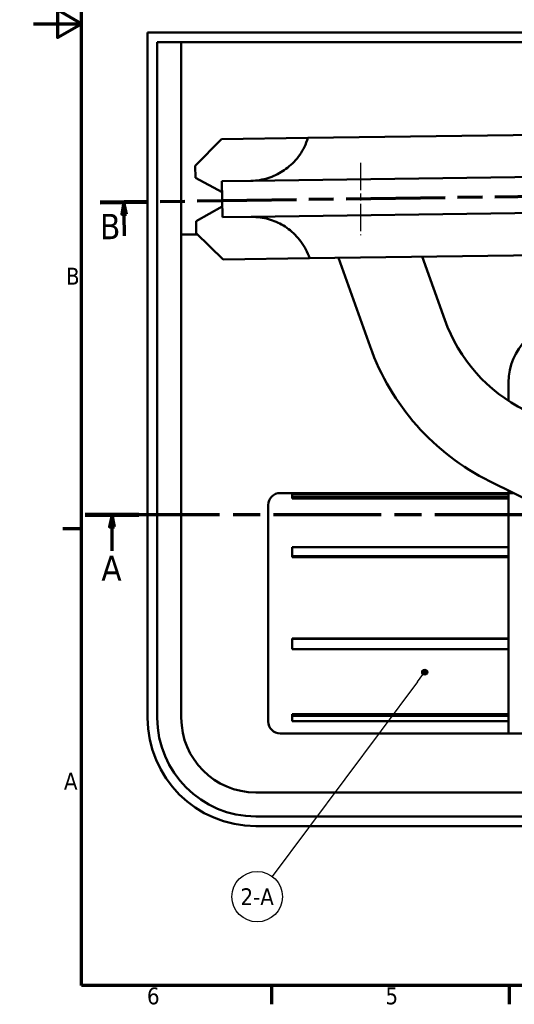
# Model space of a CAD drawing. Header units: millimetres. Extents: x 239 to 1147, y -554 to 286.
# Tile 1 of 10: x 547 to 753, y -542 to -132. Entities that reach past the tile are written whole.
import ezdxf

# ---------------------------------------------------------------- set-up
doc = ezdxf.new("R2010")
doc.units = ezdxf.units.MM
doc.header["$LTSCALE"] = 2
doc.linetypes.add('CHAIN', pattern=[0.3543, 0.2362, -0.0295, 0.0591, -0.0295])
for name, color, linetype, lineweight in [('Axe de construction (ISO)', 7, 'CHAIN', 25), ('Cadre (ISO)', 7, 'Continuous', 70), ('Ligne de coupe (ISO)', 7, 'CHAIN', 70), ('Symbole (ISO)', 7, 'Continuous', 25), ('Visible (ISO)', 7, 'Continuous', 50)]:
    doc.layers.add(name, color=color, linetype=linetype, lineweight=lineweight)
doc.styles.get("Standard").update_dxf_attribs({"font": 'TAHOMA.TTF'})
doc.styles.add('Texte de libellé (ISO)', font='TAHOMA.TTF')
doc.styles.add('Texte de note (ISO)', font='TAHOMA.TTF')

# ---------------------------------------------------------------- blocks, each defined once
blk = doc.blocks.new('Cadres Default Border')
at = {"layer": 'Cadre (ISO)'}
for p, q in [((10, 105), (6.1, 105)), ((49.5, 10), (49.5, 6.1)), ((99, 10), (99, 6.1))]:
    blk.add_line(p, q, dxfattribs=at)
at = {"layer": 'Cadre (ISO)', "flags": 128}
for points in [[(10, 10), (10, 410), (287, 410), (287, 10), (10, 10)], [(0, 210), (10, 210), (5, 212.89), (5, 207.11), (10, 210)]]:
    blk.add_lwpolyline(points, dxfattribs=at)
at = {"layer": 'Cadre (ISO)', "char_height": 3.5, "attachment_point": 7, "style": 'Texte de note (ISO)'}
for s, insert in [('B', (6.78, 155.75)), ('A', (6.36, 50.75)), ('6', (23.63, 6.03)), ('5', (73.23, 6.03))]:
    blk.add_mtext(s, dxfattribs=dict(at, insert=insert))
blk = doc.blocks.new('SectionConversion2D0')
at = {"layer": 'Ligne de coupe (ISO)', "linetype": 'CHAIN', "ltscale": 47.379028}
blk.add_line((239.49, 107.91), (10.08, 107.91), dxfattribs=at)
at = {"layer": 'Ligne de coupe (ISO)', "linetype": 'Continuous', "lineweight": 140}
for p, q in [((21.27, 107.91), (10.08, 107.91)), ((239.49, 107.91), (228.3, 107.91))]:
    blk.add_line(p, q, dxfattribs=at)
at = {"layer": 'Ligne de coupe (ISO)', "linetype": 'Continuous'}
for p, q in [((15.67, 107.91), (15.17, 105.41)), ((15.67, 105.41), (15.67, 107.91)), ((16.17, 105.41), (15.67, 107.91)), ((233.9, 107.91), (233.4, 105.41)), ((233.9, 105.41), (233.9, 107.91)), ((234.4, 105.41), (233.9, 107.91)), ((15.17, 105.41), (16.17, 105.41)), ((15.67, 100.41), (15.67, 105.41)), ((233.4, 105.41), (234.4, 105.41)), ((233.9, 100.41), (233.9, 105.41))]:
    blk.add_line(p, q, dxfattribs=at)
at = {"layer": 'Ligne de coupe (ISO)', "linetype": 'Continuous', "flags": 128}
for points in [[(16.17, 105.41), (15.67, 107.91), (15.17, 105.41), (16.17, 105.41)], [(234.4, 105.41), (233.9, 107.91), (233.4, 105.41), (234.4, 105.41)]]:
    blk.add_lwpolyline(points, dxfattribs=at)
at = {"layer": 'Ligne de coupe (ISO)'}
for points in [[(16.17, 105.41), (15.67, 107.91), (15.17, 105.41), (16.17, 105.41)], [(234.4, 105.41), (233.9, 107.91), (233.4, 105.41), (234.4, 105.41)]]:
    blk.add_solid(points, dxfattribs=at)
at = {"layer": 'Ligne de coupe (ISO)', "char_height": 5.25, "attachment_point": 7, "style": 'Texte de libellé (ISO)'}
for insert in [(13.44, 94.16), (231.66, 94.16)]:
    blk.add_mtext('A', dxfattribs=dict(at, insert=insert))
blk = doc.blocks.new('SectionConversion2D4')
at = {"layer": 'Ligne de coupe (ISO)', "linetype": 'CHAIN', "ltscale": 43.66647}
blk.add_line((147.54, 174.66), (13.91, 172.82), dxfattribs=at)
at = {"layer": 'Ligne de coupe (ISO)', "linetype": 'Continuous', "lineweight": 140}
for p, q in [((147.54, 174.66), (137.67, 174.52)), ((23.78, 172.96), (13.91, 172.82))]:
    blk.add_line(p, q, dxfattribs=at)
at = {"layer": 'Ligne de coupe (ISO)', "linetype": 'Continuous'}
for p, q in [((142.6, 174.59), (142.14, 172.09)), ((142.64, 172.09), (142.6, 174.59)), ((143.14, 172.1), (142.6, 174.59)), ((18.85, 172.89), (18.38, 170.38)), ((18.88, 170.39), (18.85, 172.89)), ((19.38, 170.39), (18.85, 172.89)), ((142.14, 172.09), (143.14, 172.1)), ((142.7, 167.57), (142.64, 172.09)), ((18.38, 170.38), (19.38, 170.39)), ((18.94, 165.86), (18.88, 170.39))]:
    blk.add_line(p, q, dxfattribs=at)
at = {"layer": 'Ligne de coupe (ISO)', "linetype": 'Continuous', "flags": 128}
for points in [[(143.14, 172.1), (142.6, 174.59), (142.14, 172.09), (143.14, 172.1)], [(19.38, 170.39), (18.85, 172.89), (18.38, 170.38), (19.38, 170.39)]]:
    blk.add_lwpolyline(points, dxfattribs=at)
at = {"layer": 'Ligne de coupe (ISO)'}
for points in [[(143.14, 172.1), (142.6, 174.59), (142.14, 172.09), (143.14, 172.1)], [(19.38, 170.39), (18.85, 172.89), (18.38, 170.38), (19.38, 170.39)]]:
    blk.add_solid(points, dxfattribs=at)
at = {"layer": 'Ligne de coupe (ISO)', "char_height": 5.25, "attachment_point": 7, "style": 'Texte de libellé (ISO)'}
for insert in [(13.85, 165.2), (137.4, 167.13)]:
    blk.add_mtext('B', dxfattribs=dict(at, insert=insert))
blk = doc.blocks.new('Repère7')
at = {"layer": 'Symbole (ISO)'}
h = blk.add_hatch(color=256, dxfattribs=at)
edge = h.paths.add_edge_path()
edge.add_arc((81.4, 75.17), 0.625, 0, 360)
for q in [(81.02, 74.67), (49.68, 32.67)]:
    blk.add_line((79.9, 73.16), q, dxfattribs=at)
for centre, radius in [((81.4, 75.17), 0.625), ((46.55, 28.47), 5.25)]:
    blk.add_circle(centre, radius, dxfattribs=at)
at = {"layer": 'Symbole (ISO)', "insert": (46.55, 28.47), "char_height": 3.5, "attachment_point": 5, "style": 'Texte de note (ISO)'}
blk.add_mtext('2-A', dxfattribs=at)

msp = doc.modelspace()

# ---------------------------------------------------------------- linework, layer by layer
at = {"layer": 'Axe de construction (ISO)', "linetype": 'CHAIN', "ltscale": 23.990969}
msp.add_line((688.98, -191.97), (688.98, -221.97), dxfattribs=at)
at = {"layer": 'Visible (ISO)'}
for p, q in [((600.48, -137.78), (1005.48, -137.78)), ((600.48, -422.78), (600.48, -137.78)), ((604.48, -141.78), (1001.48, -141.78)), ((604.48, -422.78), (604.48, -141.78)), ((614.48, -141.78), (614.48, -422.78)), ((772.14, -180.17), (667.15, -181.61)), ((631.15, -182.1), (620.3, -193.25)), ((667.15, -181.61), (631.15, -182.1)), ((620.3, -193.25), (620.37, -198.25)), ((620.37, -198.25), (631.45, -204.1)), ((643.39, -199.43), (631.39, -199.6)), ((631.39, -199.6), (631.6, -214.6)), ((772.38, -197.67), (643.39, -199.43)), ((631.54, -210.1), (620.62, -216.25)), ((772.58, -212.67), (643.6, -214.43)), ((620.62, -216.25), (620.69, -221.25)), ((643.6, -214.43), (631.6, -214.6)), ((621.24, -221.78), (614.48, -221.78)), ((620.69, -221.25), (631.84, -232.09)), ((631.84, -232.09), (667.83, -231.6)), ((667.83, -231.6), (772.82, -230.16)), ((679.86, -231.44), (693, -268.33)), ((724.09, -257.26), (714.72, -230.96)), ((750.64, -290.92), (750.64, -283.28)), ((742.74, -324.36), (814.87, -360.16)), ((750.64, -329.28), (655.64, -329.28)), ((660.64, -330.74), (660.64, -329.62)), ((750.64, -329.62), (660.64, -329.62)), ((660.64, -330.74), (660.64, -331.5)), ((750.64, -330.74), (660.64, -330.74)), ((750.64, -331.5), (660.64, -331.5)), ((750.64, -329.28), (750.64, -328.27)), ((750.64, -339.28), (750.64, -329.28)), ((752.67, -329.28), (750.64, -329.28)), ((650.64, -424.28), (650.64, -334.28)), ((750.64, -339.28), (750.64, -379.28)), ((660.64, -355.54), (660.64, -351.72)), ((750.64, -351.72), (660.64, -351.72)), ((660.64, -355.54), (660.64, -355.92)), ((750.64, -355.54), (660.64, -355.54)), ((750.64, -355.92), (660.64, -355.92)), ((750.64, -379.28), (750.64, -419.28)), ((750.64, -389.8), (660.64, -389.8)), ((660.64, -389.8), (660.64, -389.97)), ((660.64, -394.26), (660.64, -389.97)), ((750.64, -389.97), (660.64, -389.97)), ((750.64, -394.26), (660.64, -394.26)), ((750.64, -421.28), (660.64, -421.28)), ((660.64, -421.28), (660.64, -421.96)), ((750.64, -429.28), (750.64, -419.28)), ((660.64, -424.2), (660.64, -421.96)), ((750.64, -421.96), (660.64, -421.96)), ((750.64, -424.2), (660.64, -424.2)), ((750.64, -429.28), (655.64, -429.28)), ((765.64, -429.28), (750.64, -429.28)), ((645.48, -453.78), (960.48, -453.78)), ((960.48, -463.78), (645.48, -463.78)), ((960.48, -467.78), (645.48, -467.78))]:
    msp.add_line(p, q, dxfattribs=at)
at = {"layer": 'Visible (ISO)', "flags": 128}
for points in [[(667.15, -181.61), (666.83, -182.57), (666.49, -183.5), (666.11, -184.4), (665.71, -185.26), (665.27, -186.12), (664.81, -186.95), (664.31, -187.77), (663.78, -188.57), (663.22, -189.34), (662.63, -190.09), (662.03, -190.81), (661.4, -191.51), (660.75, -192.17), (660.09, -192.8), (659.41, -193.4), (658.72, -193.97), (658.02, -194.5), (657.32, -195), (656.62, -195.47), (655.92, -195.9), (655.2, -196.31), (654.46, -196.7), (653.69, -197.08), (652.91, -197.42), (652.12, -197.75), (651.31, -198.04), (650.48, -198.31), (649.65, -198.56), (648.81, -198.77), (647.95, -198.95), (647.08, -199.11), (646.2, -199.24), (645.29, -199.34), (644.36, -199.4), (643.39, -199.43)], [(643.6, -214.43), (644.56, -214.44), (645.5, -214.48), (646.4, -214.55), (647.29, -214.65), (648.17, -214.79), (649.03, -214.95), (649.88, -215.14), (650.72, -215.36), (651.55, -215.6), (652.37, -215.88), (653.17, -216.18), (653.96, -216.51), (654.73, -216.86), (655.48, -217.23), (656.21, -217.62), (656.93, -218.03), (657.64, -218.48), (658.36, -218.96), (659.07, -219.48), (659.77, -220.02), (660.47, -220.6), (661.15, -221.22), (661.81, -221.86), (662.46, -222.54), (663.09, -223.24), (663.69, -223.97), (664.27, -224.73), (664.82, -225.52), (665.34, -226.32), (665.84, -227.14), (666.29, -227.99), (666.72, -228.84), (667.12, -229.73), (667.49, -230.65), (667.83, -231.6)]]:
    msp.add_lwpolyline(points, dxfattribs=at)
at = {"layer": 'Visible (ISO)'}
for centre, radius, start, end in [((787.21, -234.79), 67, 199.6007, 243.6007), ((775.64, -283.28), 25, 90, 180), ((787.21, -234.79), 100, 199.6007, 243.6007), ((655.64, -334.28), 5, 90, 180), ((645.48, -422.78), 45, 180, 270), ((645.48, -422.78), 41, 180, 270), ((645.48, -422.78), 31, 180, 270), ((655.64, -424.28), 5, 180, 270)]:
    msp.add_arc(centre, radius, start, end, dxfattribs=at)

# ---------------------------------------------------------------- block references
at = {"xscale": 2, "yscale": 2, "zscale": 2}
msp.add_blockref('Cadres Default Border', (552.94, -554.1), dxfattribs=at)
at = {"layer": 'Ligne de coupe (ISO)', "xscale": 2, "yscale": 2, "zscale": 2}
for name, p in [('SectionConversion2D4', (552.94, -554.1)), ('SectionConversion2D0', (554.33, -554.1))]:
    msp.add_blockref(name, p, dxfattribs=at)
at = {"layer": 'Symbole (ISO)', "xscale": 2, "yscale": 2, "zscale": 2}
msp.add_blockref('Repère7', (552.94, -554.1), dxfattribs=at)

# ---------------------------------------------------------------- texts
at = {"insert": (858.13, -498.48), "char_height": 9, "attachment_point": 1}
msp.add_mtext('\\pi-68.812;Automatisme pour portail\\P\\pi-20.799;FROG A', dxfattribs=at)

doc.saveas('drawing.dxf')
